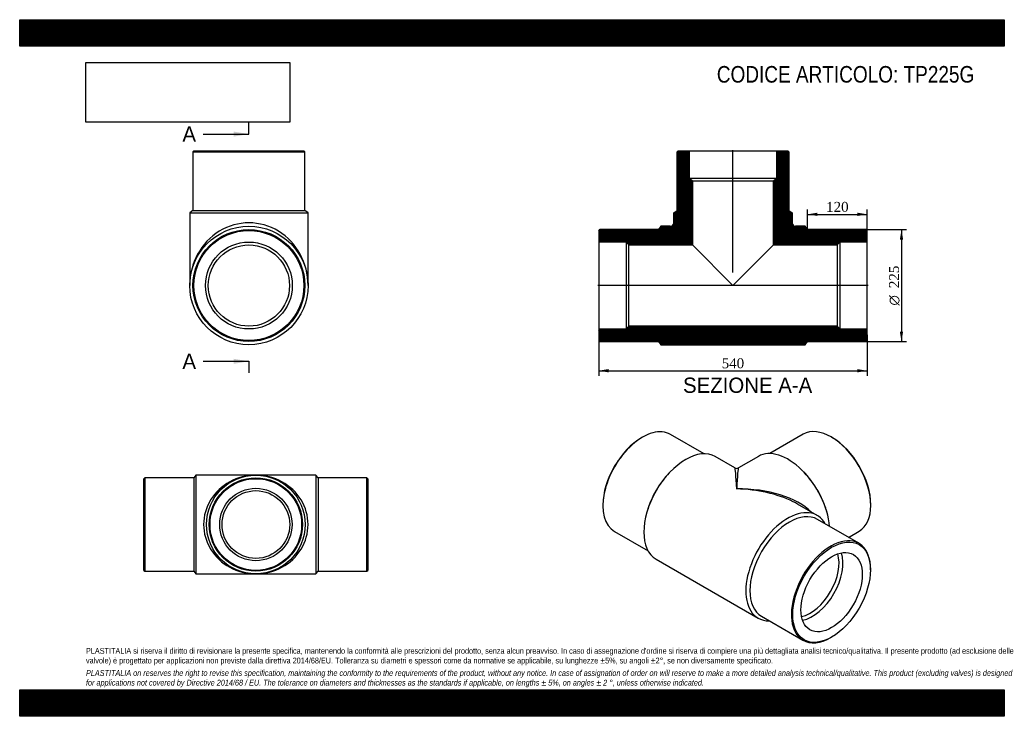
# Model space of a CAD drawing. Header units: millimetres. Extents: x 0 to 2376, y 0 to 1680.
import ezdxf
from ezdxf.enums import TextEntityAlignment as Align
from ezdxf.lldxf.tags import DXFTag

# ---------------------------------------------------------------- set-up
doc = ezdxf.new("R2010")
doc.units = ezdxf.units.MM
doc.header["$LTSCALE"] = 8
for name, color, linetype in [('Default', 7, 'Continuous'), ('DV4_Default', 7, 'Continuous'), ('TP225G', 7, 'Continuous')]:
    doc.layers.add(name, color=color, linetype=linetype)
doc.styles.add('SEACAD_Solid_Edge_ANSI', font='seans.ttf')
doc.styles.add('SEACAD_Solid_Edge_ANSI1_Symbols', font='semeca1.ttf')
doc.styles.add('SEACAD_Times_New_Roman', font='times.ttf')
tags = doc.linetypes.add('CENTER2', pattern=[28.575, 19.05, -3.175, 3.175, -3.175]).pattern_tags.tags
tags[10:11] = [DXFTag(74, 4), DXFTag(75, 0), DXFTag(340, '0'), DXFTag(46, 0.0), DXFTag(50, 0.0), DXFTag(44, 0.0), DXFTag(45, 0.0)]
tags[8:9] = [DXFTag(74, 4), DXFTag(75, 0), DXFTag(340, '0'), DXFTag(46, 0.0), DXFTag(50, 0.0), DXFTag(44, 0.0), DXFTag(45, 0.0)]
tags[6:7] = [DXFTag(74, 4), DXFTag(75, 0), DXFTag(340, '0'), DXFTag(46, 0.0), DXFTag(50, 0.0), DXFTag(44, 0.0), DXFTag(45, 0.0)]
tags[4:5] = [DXFTag(74, 4), DXFTag(75, 0), DXFTag(340, '0'), DXFTag(46, 0.0), DXFTag(50, 0.0), DXFTag(44, 0.0), DXFTag(45, 0.0)]
doc.dimstyles.new('ANSImm', dxfattribs={"dimtxt": 24, "dimasz": 24, "dimexe": 12, "dimexo": 0, "dimgap": 6, "dimtad": 1, "dimlfac": 0.833333, "dimdsep": 46, "dimtxsty": 'SEACAD_Times_New_Roman', "dimblk1": '_SE_FILLED', "dimblk2": '_SE_FILLED', "dimsah": 1, "dimcen": 12, "dimazin": 0, "dimtfac": 0.85, "dimtdec": 3, "dimtofl": 0, "dimtmove": 0, "dimatfit": 3, "dimfxl": 1, "dimarcsym": 0})
picture_1 = doc.add_image_def('image1.jpg', size_in_pixel=(4302, 1260))

# ---------------------------------------------------------------- blocks, each defined once
blk = doc.blocks.new('SE')
at = {"layer": 'TP225G', "color": 7, "linetype": 'Continuous'}
for p, q in [((301.9, 575), (299.9, 573)), ((299.9, 352), (299.9, 573)), ((301.9, 575), (301.9, 350)), ((419.9, 575), (301.9, 575)), ((424.9, 581.5), (419.9, 575)), ((419.9, 575), (419.9, 350)), ((424.9, 581.5), (424.9, 343.5)), ((569.9, 581.5), (424.9, 581.5)), ((714.9, 581.5), (569.9, 581.5)), ((714.9, 581.5), (714.9, 343.5)), ((719.9, 575), (714.9, 581.5)), ((719.9, 575), (719.9, 350)), ((837.9, 575), (719.9, 575)), ((837.9, 350), (837.9, 575)), ((839.9, 573), (837.9, 575)), ((839.9, 573), (839.9, 352)), ((299.9, 352), (301.9, 350)), ((301.9, 350), (419.9, 350)), ((419.9, 350), (424.9, 343.5)), ((424.9, 343.5), (569.9, 343.5)), ((569.9, 343.5), (714.9, 343.5)), ((714.9, 343.5), (719.9, 350)), ((719.9, 350), (837.9, 350)), ((837.9, 350), (839.9, 352))]:
    blk.add_line(p, q, dxfattribs=at)
for radius in [119, 112.5, 110.5, 87.3, 81.7]:
    blk.add_circle((569.9, 462.5), radius, dxfattribs=at)
for major_axis in [(126, 0), (-126, 0)]:
    blk.add_ellipse((569.9, 462.5), major_axis=major_axis, ratio=0.944444, start_param=1.570796, end_param=4.712389, dxfattribs=at)
blk = doc.blocks.new('SE1')
at = {"layer": 'TP225G', "color": 7, "linetype": 'Continuous'}
for p, q in [((1502.8, 673.1), (1501.1, 672.1)), ((1651.4, 633), (1570.3, 679.8)), ((1890.9, 680.3), (1809.8, 633.5)), ((1960.1, 672.6), (1958.4, 673.6)), ((1726, 598.9), (1678.5, 626.3)), ((1782.7, 626.8), (1734.4, 598.9)), ((1569.6, 589.2), (1567.4, 586.9)), ((1893.8, 587.4), (1891.6, 589.7)), ((1407.3, 509.7), (1407.3, 507.8)), ((1924.6, 484.2), (1877.2, 511.6)), ((2053.9, 508.3), (2053.9, 510.2)), ((1514.3, 494.9), (1513.4, 491.8)), ((1947.8, 492.3), (1946.9, 495.4)), ((2025.1, 417.2), (1925, 475)), ((1435.3, 446), (1516.4, 399.2)), ((2000.2, 431.6), (2025.9, 446.5)), ((1535.7, 379), (1781.8, 236.9)), ((2053, 353.5), (2053, 355.4)), ((1790, 241.2), (1890.1, 183.4)), ((1957.6, 190.1), (1959.3, 191.1))]:
    blk.add_line(p, q, dxfattribs=at)
blk.add_arc((1730.2, 606.2), 8.4, 240.5384, 299.1505, dxfattribs=at)
for centre, major_axis, ratio, start_param, end_param in [((1502.8, 562.9), (67.5, 116.9), 0.57735, 0, 3.141593), ((1958.4, 563.4), (-67.5, 116.9), 0.57735, 3.141593, 6.283185), ((1501.1, 563.9), (-66.3, -114.8), 0.57735, 3.926991, 5.497787), ((1960.1, 564.4), (66.3, -114.8), 0.57735, 0.785398, 2.356194), ((1607.1, 502.6), (-71.4, -123.7), 0.57735, 3.141593, 6.283185), ((1854.1, 503.1), (-71.4, 123.7), 0.57735, 4.03729, 6.283185), ((1730.2, 431.6), (4.3, -167.3), 0.024717, 2.341073, 3.126471), ((1730.2, 431.6), (-4.3, -167.3), 0.024717, 3.156714, 3.942112), ((1602.9, 505.1), (-67.5, -116.9), 0.57735, 4.307736, 5.117042), ((1858.3, 505.6), (-67.5, 116.9), 0.57735, 4.307735, 5.117042), ((1730.2, 431.6), (-207.9, -5), 0.560632, 3.643656, 4.6989), ((1730.2, 431.6), (-207.9, 5), 0.560632, 4.012577, 4.725878), ((1853.2, 360.6), (-71.4, -123.7), 0.57735, 2.809549, 6.283185), ((1730.2, 431.6), (-207.9, 5), 0.560632, 3.94048, 4.012577), ((1857.5, 358.1), (-67.5, -116.9), 0.57735, 3.141593, 6.283185), ((1957.6, 300.3), (-67.5, -116.9), 0.57735, 2.356194, 6.283185), ((1907.9, 329), (-49, -84.9), 0.57735, 0.474513, 2.66708), ((1912.6, 326.3), (-52.4, -90.7), 0.57735, 0.461716, 2.679876), ((1853.2, 360.6), (-71.4, -123.7), 0.57735, 0, 0.332044), ((1957.6, 300.3), (-67.5, -116.9), 0.57735, 0, 0.785398)]:
    blk.add_ellipse(centre, major_axis=major_axis, ratio=ratio, start_param=start_param, end_param=end_param, dxfattribs=at)
for major_axis in [(66.3, 114.8), (52.4, 90.7)]:
    blk.add_ellipse((1959.3, 299.3), major_axis=major_axis, ratio=0.57735, dxfattribs=at)
blk = doc.blocks.new('SE2')
at = {"layer": 'TP225G', "color": 7, "linetype": 'Continuous'}
for p, q in [((420.5, 1364.1), (418.1, 1361.7)), ((418.1, 1361.7), (688.1, 1361.7)), ((418.1, 1361.7), (418.1, 1220.1)), ((420.5, 1364.1), (685.7, 1364.1)), ((688.1, 1361.7), (685.7, 1364.1)), ((688.1, 1220.1), (688.1, 1361.7)), ((418.1, 1220.1), (410.3, 1214.1)), ((410.3, 1214.1), (695.9, 1214.1)), ((410.3, 1214.1), (410.3, 1038.9)), ((418.1, 1220.1), (688.1, 1220.1)), ((695.9, 1214.1), (688.1, 1220.1)), ((695.9, 1038.9), (695.9, 1214.1))]:
    blk.add_line(p, q, dxfattribs=at)
for radius in [142.8, 135, 132.6, 104.8, 98]:
    blk.add_circle((553.1, 1038.9), radius, dxfattribs=at)
blk.add_ellipse((553.1, 1038.9), major_axis=(0, -151.2), ratio=0.944444, start_param=1.570796, end_param=4.712389, dxfattribs=at)
blk = doc.blocks.new('SE4')
at = {"color": 7, "linetype": 'Continuous', "style": 'SEACAD_Solid_Edge_ANSI'}
blk.add_text('A', height=36.8, dxfattribs=at).set_placement((392.7, 1422.6), align=Align.TOP_LEFT)
blk = doc.blocks.new('SE5')
at = {"color": 7, "linetype": 'Continuous', "style": 'SEACAD_Solid_Edge_ANSI'}
blk.add_text('A', height=36.8, dxfattribs=at).set_placement((392.7, 874.6), align=Align.TOP_LEFT)
blk = doc.blocks.new('SEANNOT_GROUP')
at = {"linetype": 'Continuous'}
blk.add_hatch(color=7, dxfattribs=at).paths.add_polyline_path([(516.3, 1398), (553.1, 1404.2), (516.3, 1410.3)])
at = {"color": 7, "linetype": 'Continuous'}
blk.add_lwpolyline([(442.7, 1404.2), (553.1, 1404.2)], dxfattribs=at)
blk = doc.blocks.new('SEANNOT_GROUP1')
at = {"linetype": 'Continuous'}
blk.add_hatch(color=7, dxfattribs=at).paths.add_polyline_path([(516.3, 850.1), (553.1, 856.2), (516.3, 862.3)])
at = {"color": 7, "linetype": 'Continuous'}
blk.add_lwpolyline([(442.7, 856.2), (553.1, 856.2)], dxfattribs=at)
blk = doc.blocks.new('SE3')
at = {"layer": 'Default', "color": 7, "linetype": 'CENTER2'}
for p, q in [((553.1, 1404.2), (553.1, 1431.8)), ((553.1, 856.2), (553.1, 828.6))]:
    blk.add_line(p, q, dxfattribs=at)
at = {"layer": 'Default', "color": 7, "linetype": 'CENTER2', "const_width": 0.0001}
blk.add_lwpolyline([(553.1, 1404.2), (553.1, 856.2)], dxfattribs=at)
at = {"layer": 'Default'}
for name in ['SE4', 'SEANNOT_GROUP', 'SE5', 'SEANNOT_GROUP1']:
    blk.add_blockref(name, (0, 0), dxfattribs=at)
blk = doc.blocks.new('SE6')
at = {"layer": 'TP225G', "linetype": 'Continuous'}
h = blk.add_hatch(dxfattribs=at)
h.set_pattern_fill('LINE', scale=0.629921, angle=45, style=0)
edge = h.paths.add_edge_path()
edge.add_line((1570, 1181.7), (1547.2, 1181.7))
edge.add_line((1547.2, 1181.7), (1541.2, 1173.9))
edge.add_line((1541.2, 1173.9), (1399.6, 1173.9))
edge.add_line((1399.6, 1173.9), (1397.2, 1171.5))
edge.add_line((1397.2, 1171.5), (1397.2, 1143.6))
edge.add_line((1397.2, 1143.6), (1463.2, 1143.6))
edge.add_line((1463.2, 1143.6), (1470, 1136.9))
edge.add_line((1470, 1136.9), (1623.2, 1136.9))
edge.add_line((1623.2, 1136.9), (1623.2, 1291.4))
edge.add_line((1623.2, 1291.4), (1616.5, 1298.1))
edge.add_line((1616.5, 1298.1), (1616.5, 1364.1))
edge.add_line((1616.5, 1364.1), (1588.6, 1364.1))
edge.add_line((1588.6, 1364.1), (1586.2, 1361.7))
edge.add_line((1586.2, 1361.7), (1586.2, 1220.1))
edge.add_line((1586.2, 1220.1), (1578.4, 1214.1))
edge.add_line((1578.4, 1214.1), (1578.4, 1190.1))
edge.add_arc((1570, 1190.1), 8.4, 270, 360, ccw=False)
h = blk.add_hatch(dxfattribs=at)
h.set_pattern_fill('LINE', scale=0.629921, angle=45, style=0)
edge = h.paths.add_edge_path()
edge.add_line((1856.2, 1361.7), (1853.8, 1364.1))
edge.add_line((1853.8, 1364.1), (1826, 1364.1))
edge.add_line((1826, 1364.1), (1826, 1298.1))
edge.add_line((1826, 1298.1), (1819.3, 1291.4))
edge.add_line((1819.3, 1291.4), (1819.3, 1136.9))
edge.add_line((1819.3, 1136.9), (1972.5, 1136.9))
edge.add_line((1972.5, 1136.9), (1979.2, 1143.6))
edge.add_line((1979.2, 1143.6), (2045.2, 1143.6))
edge.add_line((2045.2, 1143.6), (2045.2, 1171.5))
edge.add_line((2045.2, 1171.5), (2042.8, 1173.9))
edge.add_line((2042.8, 1173.9), (1901.2, 1173.9))
edge.add_line((1901.2, 1173.9), (1895.2, 1181.7))
edge.add_line((1895.2, 1181.7), (1872.4, 1181.7))
edge.add_arc((1872.4, 1190.1), 8.4, 180, 270, ccw=False)
edge.add_line((1864, 1190.1), (1864, 1214.1))
edge.add_line((1864, 1214.1), (1856.2, 1220.1))
edge.add_line((1856.2, 1220.1), (1856.2, 1361.7))
h = blk.add_hatch(dxfattribs=at)
h.set_pattern_fill('LINE', scale=0.629921, angle=45, style=0)
h.paths.add_polyline_path([(1541.2, 903.9), (1547.2, 896.1), (1895.2, 896.1), (1901.2, 903.9), (2042.8, 903.9), (2045.2, 906.3), (2045.2, 934.1), (1979.2, 934.1), (1972.5, 940.8), (1470, 940.8), (1463.2, 934.1), (1397.2, 934.1), (1397.2, 906.3), (1399.6, 903.9)])
at = {"layer": 'DV4_Default', "color": 7, "linetype": 'CENTER2'}
for p, q in [((1721.2, 1070.7), (1721.2, 1365.7)), ((2047.3, 1038.9), (1395.1, 1038.9))]:
    blk.add_line(p, q, dxfattribs=at)
at = {"layer": 'TP225G', "color": 7, "linetype": 'Continuous'}
for p, q in [((1586.2, 1361.7), (1588.6, 1364.1)), ((1586.2, 1220.1), (1586.2, 1361.7)), ((1588.6, 1364.1), (1616.5, 1364.1)), ((1616.5, 1364.1), (1826, 1364.1)), ((1616.5, 1298.1), (1616.5, 1364.1)), ((1826, 1364.1), (1853.8, 1364.1)), ((1826, 1364.1), (1826, 1298.1)), ((1853.8, 1364.1), (1856.2, 1361.7)), ((1856.2, 1361.7), (1856.2, 1220.1)), ((1616.5, 1298.1), (1826, 1298.1)), ((1623.2, 1291.4), (1616.5, 1298.1)), ((1623.2, 1291.4), (1819.3, 1291.4)), ((1623.2, 1291.4), (1623.2, 1136.9)), ((1826, 1298.1), (1819.3, 1291.4)), ((1819.3, 1136.9), (1819.3, 1291.4)), ((1578.4, 1214.1), (1586.2, 1220.1)), ((1578.4, 1190.1), (1578.4, 1214.1)), ((1856.2, 1220.1), (1864, 1214.1)), ((1864, 1214.1), (1864, 1190.1)), ((1397.2, 1171.5), (1399.6, 1173.9)), ((1397.2, 1171.5), (1397.2, 1143.6)), ((1541.2, 1173.9), (1399.6, 1173.9)), ((1547.2, 1181.7), (1541.2, 1173.9)), ((1570, 1181.7), (1547.2, 1181.7)), ((1895.2, 1181.7), (1872.4, 1181.7)), ((1901.2, 1173.9), (1895.2, 1181.7)), ((2042.8, 1173.9), (1901.2, 1173.9)), ((2042.8, 1173.9), (2045.2, 1171.5)), ((2045.2, 1143.6), (2045.2, 1171.5)), ((1397.2, 1143.6), (1397.2, 934.1)), ((1463.2, 1143.6), (1397.2, 1143.6)), ((1463.2, 1143.6), (1463.2, 934.1)), ((1470, 1136.9), (1463.2, 1143.6)), ((1979.2, 1143.6), (1972.5, 1136.9)), ((2045.2, 1143.6), (1979.2, 1143.6)), ((1979.2, 1143.6), (1979.2, 934.1)), ((2045.2, 934.1), (2045.2, 1143.6)), ((1470, 940.8), (1470, 1136.9)), ((1470, 1136.9), (1623.2, 1136.9)), ((1623.2, 1136.9), (1721.2, 1038.9)), ((1721.2, 1038.9), (1819.3, 1136.9)), ((1819.3, 1136.9), (1972.5, 1136.9)), ((1972.5, 1136.9), (1972.5, 940.8)), ((1397.2, 934.1), (1397.2, 906.3)), ((1397.2, 934.1), (1463.2, 934.1)), ((1463.2, 934.1), (1470, 940.8)), ((1972.5, 940.8), (1470, 940.8)), ((1972.5, 940.8), (1979.2, 934.1)), ((1979.2, 934.1), (2045.2, 934.1)), ((2045.2, 906.3), (2045.2, 934.1)), ((1399.6, 903.9), (1397.2, 906.3)), ((1399.6, 903.9), (1541.2, 903.9)), ((1541.2, 903.9), (1547.2, 896.1)), ((1895.2, 896.1), (1901.2, 903.9)), ((1901.2, 903.9), (2042.8, 903.9)), ((2045.2, 906.3), (2042.8, 903.9)), ((1547.2, 896.1), (1895.2, 896.1))]:
    blk.add_line(p, q, dxfattribs=at)
for centre, start, end in [((1570, 1190.1), 270, 0), ((1872.4, 1190.1), 180, 270)]:
    blk.add_arc(centre, 8.4, start, end, dxfattribs=at)
blk = doc.blocks.new('DMBLK330')
at = {"layer": 'Default', "linetype": 'Continuous'}
for points in [[(1421.2, 829.4), (1421.2, 837.4), (1397.2, 833.4)], [(2021.2, 829.4), (2045.2, 833.4), (2021.2, 837.4)]]:
    blk.add_hatch(color=7, dxfattribs=at).paths.add_polyline_path(points)
at = {"layer": 'Default', "color": 7, "linetype": 'Continuous'}
for p, q in [((1397.2, 920.2), (1397.2, 821.4)), ((2045.2, 920.2), (2045.2, 821.4)), ((1397.2, 833.4), (2045.2, 833.4))]:
    blk.add_line(p, q, dxfattribs=at)
at = {"layer": 'Default', "color": 7, "linetype": 'Continuous', "style": 'SEACAD_Times_New_Roman'}
blk.add_text('540', height=24, dxfattribs=at).set_placement((1693.9, 863.4), align=Align.TOP_LEFT)
blk = doc.blocks.new('_SE_FILLED')
at = {"color": 0}
blk.add_line((0, 0), (-1, 0), dxfattribs=at)
blk.add_solid([(0, 0), (-1, -0.1665), (-1, 0.1665), (0, 0)], dxfattribs=at)
blk = doc.blocks.new('DMBLK331')
at = {"layer": 'Default', "linetype": 'Continuous'}
for points in [[(1925.2, 1214.6), (1901.2, 1210.6), (1925.2, 1206.6)], [(2021.2, 1214.6), (2021.2, 1206.6), (2045.2, 1210.6)]]:
    blk.add_hatch(color=7, dxfattribs=at).paths.add_polyline_path(points)
at = {"layer": 'Default', "color": 7, "linetype": 'Continuous'}
for p, q in [((1901.2, 1173.9), (1901.2, 1222.6)), ((2045.2, 1171.5), (2045.2, 1222.6)), ((1901.2, 1210.6), (2045.2, 1210.6))]:
    blk.add_line(p, q, dxfattribs=at)
at = {"layer": 'Default', "color": 7, "linetype": 'Continuous', "style": 'SEACAD_Times_New_Roman'}
blk.add_text('120', height=24, dxfattribs=at).set_placement((1945.9, 1240.6), align=Align.TOP_LEFT)
blk = doc.blocks.new('GDimGGroup')
at = {"layer": 'Default', "linetype": 'Continuous'}
for points in [[(2131.9, 1149.9), (2127.9, 1173.9), (2123.9, 1149.9)], [(2131.9, 927.9), (2123.9, 927.9), (2127.9, 903.9)]]:
    blk.add_hatch(color=7, dxfattribs=at).paths.add_polyline_path(points)
at = {"layer": 'Default', "color": 7, "linetype": 'Continuous'}
for p, q in [((2042.8, 1173.9), (2139.9, 1173.9)), ((2127.9, 1173.9), (2127.9, 903.9)), ((2042.8, 903.9), (2139.9, 903.9))]:
    blk.add_line(p, q, dxfattribs=at)
for s, style, p in [('225', 'SEACAD_Times_New_Roman', (2097.9, 1032.5)), ('O', 'SEACAD_Solid_Edge_ANSI1_Symbols', (2097.9, 990.7))]:
    blk.add_text(s, height=24, rotation=90, dxfattribs=dict(at, style=style)).set_placement(p, align=Align.TOP_LEFT)

msp = doc.modelspace()

# ---------------------------------------------------------------- hatches: boundary and pattern name
at = {"layer": 'Default', "linetype": 'Continuous'}
h = msp.add_hatch(dxfattribs=at)
h.set_pattern_fill('LINE', scale=0.629921, angle=45, style=0)
h.paths.add_polyline_path([(2376, 1616), (2376, 1680), (0, 1680), (0, 1616)])
for points in [[(2376, 1616), (2376, 1680), (0, 1680), (0, 1616)], [(2376, 0), (2376, 64), (0, 64), (0, 0)]]:
    msp.add_hatch(color=7, dxfattribs=at).paths.add_polyline_path(points)
h = msp.add_hatch(dxfattribs=at)
h.set_pattern_fill('LINE', scale=0.629921, angle=45, style=0)
h.paths.add_polyline_path([(2376, 0), (2376, 64), (0, 64), (0, 0)])

# ---------------------------------------------------------------- linework, layer by layer
at = {"layer": 'Default', "color": 7, "linetype": 'Continuous'}
for p, q in [((0, 1680), (2376, 1680)), ((0, 1616), (0, 1680)), ((2376, 1680), (2376, 1616)), ((2376, 1616), (0, 1616)), ((0, 64), (2376, 64)), ((0, 0), (0, 64)), ((2376, 64), (2376, 0)), ((2376, 0), (0, 0))]:
    msp.add_line(p, q, dxfattribs=at)

# ---------------------------------------------------------------- block references
at = {"layer": 'Default'}
for name in ['SE3', 'SE2', 'SE6', 'GDimGGroup', 'SE1', 'SE']:
    msp.add_blockref(name, (0, 0), dxfattribs=at)

# ---------------------------------------------------------------- texts
at = {"layer": 'Default', "color": 7, "linetype": 'Continuous', "style": 'SEACAD_Solid_Edge_ANSI'}
msp.add_text('SEZIONE A-A', height=36.8, dxfattribs=at).set_placement((1600.722, 816.869), align=Align.TOP_LEFT)
at = {"layer": 'Default', "attachment_point": 1}
for s, insert, char_height, width in [('{\\fArial Narrow|b0||i0||c0|p34;\\C7;\\H40.;\\W1.;CODICE ARTICOLO: TP225G}', (1682.289, 1568.268), 40, 664.55828), ("{\\fArial Narrow|b0||i0||c0|p34;\\C7;\\H14.;\\W1.;PLASTITALIA si riserva il diritto di revisionare la presente specifica, mantenendo la conformità alle prescrizioni del prodotto, senza alcun preavviso. In caso di assegnazione d'ordine si riserva di compiere una più dettagliata analisi tecnico/qualitativa. Il presente prodotto (ad esclusione delle \\P}{\\fArial Narrow|b0||i0||c0|p34;\\C7;\\H14.;\\W1.;valvole) è progettato per applicazioni non previste dalla direttiva 2014/68/EU. Tolleranza su diametri e spessori come da normative se applicabile, su lunghezze ±5%, su angoli ±2°, se non diversamente specificato.\\P}{\\fArial Narrow|b0||i0||c0|p34;\\C7;\\H4.;\\W1.;   \\P}{\\fArial Narrow|b0||i1||c0|p34;\\C7;\\H14.;\\W1.;PLASTITALIA on reserves the right to revise this specification, maintaining the conformity to the requirements of the product, without any notice. In case of assignation of order on will reserve to make a more detailed analysis technical/qualitative. This product (excluding valves) is designed \\P}{\\fArial Narrow|b0||i1||c0|p34;\\C7;\\H14.;\\W1.;for applications not covered by Directive 2014/68 / EU. The tolerance on diameters and thicknesses as the standards if applicable, on lengths ± 5%, on angles ± 2 °, unless otherwise indicated.\\P}", (160, 164.819), 14, 2056)]:
    msp.add_mtext(s, dxfattribs=dict(at, insert=insert, char_height=char_height, width=width))

# ---------------------------------------------------------------- dimensions: what is measured, and where the dimension line sits
at = {"layer": 'Default', "color": 7, "linetype": 'Continuous'}
dim = msp.add_linear_dim(base=(2045.246, 1210.573), p1=(1901.246, 1173.885), p2=(2045.246, 1143.645), text='\\A1;<>', dimstyle='ANSImm', dxfattribs=at)
dim.commit()
dim.dimension.update_dxf_attribs({"geometry": 'DMBLK331', "text_midpoint": (1973.246, 1210.573), "dimtype": 160})
dim = msp.add_linear_dim(base=(1397.246, 833.393), p1=(1397.246, 920.205), p2=(2045.246, 920.205), angle=360, text='\\A1;<>', dimstyle='ANSImm', dxfattribs=at)
dim.commit()
dim.dimension.update_dxf_attribs({"geometry": 'DMBLK330', "text_midpoint": (1721.246, 833.393), "dimtype": 161})

# ---------------------------------------------------------------- pictures from other files: only their frames are drawn
image = msp.add_image(picture_1, insert=(160, 1432.825), size_in_units=(491.657, 144))
image.dxf.flags = 7

doc.saveas('drawing.dxf')
